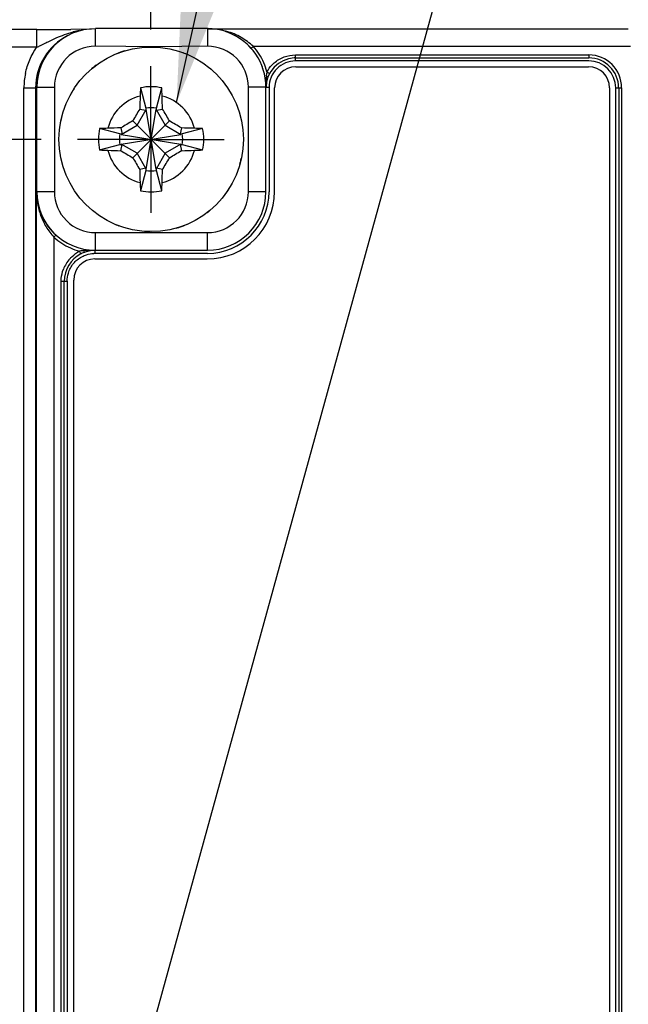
# Model space of a CAD drawing. Header units: inches. Extents: x 0 to 34, y 0 to 22.
# Tile 41 of 68: x 10.2 to 11.2, y 16.6 to 18.2. Entities that reach past the tile are written whole.
import ezdxf

# ---------------------------------------------------------------- set-up
doc = ezdxf.new("R2010")
doc.units = ezdxf.units.IN
doc.header["$LTSCALE"] = 1.87
doc.header["$MEASUREMENT"] = 0
doc.linetypes.add('CENTER', pattern=[0.6, 0.375, -0.075, 0.075, -0.075])
doc.layers.get('0').update_dxf_attribs({"linetype": 'CONTINUOUS'})
for name, color, linetype in [('DEFAULT_1', 7, 'CENTER'), ('DETAIL', 7, 'CONTINUOUS'), ('DIMENSIONS', 7, 'CONTINUOUS')]:
    doc.layers.add(name, color=color, linetype=linetype)
doc.styles.get("Standard").update_dxf_attribs({"font": 'txt', "width": 0.8})
doc.dimstyles.new('DIMSTYLE_1', dxfattribs={"dimtxt": 0.125, "dimasz": 0.18, "dimexe": 0.18, "dimexo": 0.0625, "dimgap": 0.09, "dimtad": 0, "dimtih": 1, "dimtoh": 1, "dimzin": 4, "dimdsep": 46, "dimtxsty": 'STANDARD', "dimblk": '_FILLED', "dimblk1": '_FILLED', "dimblk2": '_FILLED', "dimcen": 0.09, "dimadec": 0, "dimazin": 0, "dimtp": 0.01, "dimtm": 0.01, "dimtfac": 1, "dimtofl": 0, "dimtmove": 0, "dimatfit": 3, "dimldrblk": '_FILLED', "dimfxl": 1, "dimtolj": 1, "dimtzin": 4, "dimarcsym": 0})
doc.dimstyles.get("Standard").update_dxf_attribs({"dimtxt": 0.125, "dimasz": 0.18, "dimexe": 0.18, "dimexo": 0.0625, "dimgap": 0.09, "dimtad": 0, "dimtih": 1, "dimtoh": 1, "dimdec": 3, "dimzin": 4, "dimdsep": 46, "dimtxsty": 'STANDARD', "dimblk": '_FILLED', "dimblk1": '_FILLED', "dimblk2": '_FILLED', "dimcen": 0.09, "dimadec": 0, "dimazin": 0, "dimtol": 1, "dimtp": 0.01, "dimtm": 0.01, "dimtfac": 1, "dimtdec": 3, "dimtofl": 0, "dimtmove": 0, "dimatfit": 3, "dimldrblk": '_FILLED', "dimfxl": 1, "dimtolj": 1, "dimtzin": 4, "dimarcsym": 0})

# ---------------------------------------------------------------- blocks, each defined once
blk = doc.blocks.new('*D21')
at = {"layer": 'DIMENSIONS', "color": 2, "linetype": 'CONTINUOUS'}
blk.add_line((10.1887, 18.0266), (5.3248, 18.0266), dxfattribs=at)
at = {"layer": 'DIMENSIONS', "color": 2, "linetype": 'CONTINUOUS', "insert": (5.2623, 18.0891), "char_height": 0.125, "width": 1.125, "attachment_point": 3, "line_spacing_factor": 0.9}
blk.add_mtext('3.25{\\Ftxt.shx;\\W1.000000;\\H0.125000; }[82.4]', dxfattribs=at)
blk = doc.blocks.new('_FILLED')
at = {"color": 0, "linetype": 'BYBLOCK'}
blk.add_solid([(0, 0), (-1, 0.1736), (-1, -0.1736)], dxfattribs=at)
blk = doc.blocks.new('*D40')
at = {"layer": 'DIMENSIONS', "color": 2, "linetype": 'CONTINUOUS'}
blk.add_line((10.3763, 18.2142), (10.3763, 18.9183), dxfattribs=at)
at = {"layer": 'DIMENSIONS', "color": 2, "linetype": 'CONTINUOUS', "insert": (10.3138, 18.9808), "char_height": 0.125, "width": 1.225, "attachment_point": 1, "rotation": 90, "line_spacing_factor": 0.9}
blk.add_mtext('4.36{\\Ftxt.shx;\\W1.000000;\\H0.125000; }[110.8]', dxfattribs=at)

msp = doc.modelspace()

# ---------------------------------------------------------------- linework, layer by layer
at = {"color": 7, "linetype": 'CONTINUOUS'}
for p, q in [((10.1817, 18.2142), (9.1421, 18.2142)), ((10.1817, 18.1842), (10.1817, 18.2142)), ((10.2347, 18.2041), (10.2368, 18.2051)), ((10.275, 18.2146), (10.2398, 18.2144)), ((10.2815, 18.1857), (10.2815, 18.2157)), ((10.4727, 18.2157), (10.2815, 18.2157)), ((10.4727, 18.2157), (10.4727, 18.1857)), ((10.473, 18.2153), (11.1914, 18.2153)), ((10.3854, 18.1849), (10.2815, 18.1857)), ((10.4727, 18.1857), (10.3854, 18.1849)), ((10.5475, 18.182), (10.5433, 18.1865)), ((10.5435, 18.1863), (10.5434, 18.1864)), ((10.5513, 18.1853), (10.5475, 18.182)), ((11.1951, 18.1853), (10.5513, 18.1853)), ((10.1817, 18.1842), (9.1421, 18.1842)), ((10.6231, 18.1658), (10.6231, 18.1708)), ((10.6231, 18.1708), (11.1239, 18.1708)), ((11.1239, 18.1708), (11.1239, 18.1658)), ((10.6231, 18.1658), (11.1239, 18.1658)), ((10.6233, 18.1607), (10.6233, 18.165)), ((11.1239, 18.1607), (10.6233, 18.1607)), ((10.5735, 18.1347), (10.5741, 18.1395)), ((10.5762, 18.1337), (10.5735, 18.1347)), ((10.5788, 18.1394), (10.5744, 18.1417)), ((10.6235, 18.1506), (11.1235, 18.1506)), ((10.1594, 14.8786), (10.1594, 18.1146)), ((10.1594, 18.1146), (10.1794, 18.1146)), ((10.1794, 18.1146), (10.1794, 14.8786)), ((10.1815, 17.9375), (10.1815, 18.1157)), ((10.1815, 18.1157), (10.2115, 18.1157)), ((10.2115, 18.1157), (10.2115, 17.9375)), ((10.3584, 18.1147), (10.3675, 18.08)), ((10.3858, 18.08), (10.3949, 18.1147)), ((10.5427, 17.9374), (10.5427, 18.1157)), ((10.5727, 18.1157), (10.5427, 18.1157)), ((10.5727, 17.9374), (10.5727, 18.1157)), ((10.5727, 18.1157), (10.5727, 18.1156)), ((10.578, 18.1153), (10.5737, 18.1153)), ((10.578, 18.1153), (10.578, 17.9374)), ((10.5875, 17.9376), (10.5875, 18.1146)), ((11.1595, 18.1146), (11.1595, 14.8776)), ((11.1699, 14.8796), (11.1699, 18.1147)), ((11.1699, 18.1147), (11.1741, 18.1147)), ((11.175, 18.1147), (11.175, 14.8796)), ((11.175, 18.1147), (11.18, 18.1147)), ((11.18, 18.1147), (11.18, 14.8796)), ((10.3527, 18.0508), (10.3683, 18.0777)), ((10.3572, 18.0785), (10.3675, 18.0764)), ((10.3675, 18.08), (10.3677, 18.0763)), ((10.3683, 17.9759), (10.385, 18.0777)), ((10.385, 17.9759), (10.3683, 18.0777)), ((10.385, 18.0777), (10.4006, 18.0508)), ((10.3857, 18.0763), (10.3858, 18.08)), ((10.3858, 18.0764), (10.3961, 18.0785)), ((10.3257, 18.0352), (10.3527, 18.0508)), ((10.3453, 17.9954), (10.408, 18.0582)), ((10.408, 17.9954), (10.3453, 18.0582)), ((10.4006, 18.0508), (10.4276, 18.0352)), ((10.3235, 18.036), (10.2888, 18.0451)), ((10.3272, 18.0358), (10.3235, 18.036)), ((10.325, 18.0462), (10.3272, 18.0358)), ((10.3257, 18.0352), (10.4276, 18.0185)), ((10.3257, 18.0185), (10.4276, 18.0352)), ((10.4284, 18.0462), (10.4262, 18.036)), ((10.4298, 18.036), (10.4262, 18.0358)), ((10.4645, 18.0451), (10.4298, 18.036)), ((10.2888, 18.0086), (10.3235, 18.0177)), ((10.3235, 18.0177), (10.3272, 18.0178)), ((10.325, 18.0074), (10.3271, 18.0177)), ((10.3527, 18.0029), (10.3257, 18.0185)), ((10.4276, 18.0185), (10.4006, 18.0029)), ((10.4262, 18.0178), (10.4298, 18.0177)), ((10.4262, 18.0177), (10.4284, 18.0074)), ((10.4298, 18.0177), (10.4645, 18.0086)), ((10.3683, 17.9759), (10.3527, 18.0029)), ((10.4006, 18.0029), (10.385, 17.9759)), ((10.3675, 17.9773), (10.3572, 17.9751)), ((10.3675, 17.9736), (10.3584, 17.9389)), ((10.3677, 17.9773), (10.3675, 17.9736)), ((10.3858, 17.9736), (10.3857, 17.9773)), ((10.3961, 17.9751), (10.3858, 17.9773)), ((10.3949, 17.9389), (10.3858, 17.9736)), ((10.1808, 16.3138), (10.1808, 17.9371)), ((10.1815, 17.9375), (10.2115, 17.9375)), ((10.5727, 17.9374), (10.5427, 17.9374)), ((10.2815, 17.8375), (10.2815, 17.8675)), ((10.2815, 17.8675), (10.4728, 17.8675)), ((10.4728, 17.8375), (10.4728, 17.8675)), ((10.2141, 17.8634), (10.2108, 17.8597)), ((10.2108, 17.8597), (10.2108, 16.3138)), ((10.2569, 17.8362), (10.2546, 17.8359)), ((10.2569, 17.8315), (10.2546, 17.8359)), ((10.2618, 17.8367), (10.2569, 17.8362)), ((10.268, 17.8371), (10.2618, 17.8367)), ((10.2628, 17.8341), (10.2618, 17.8367)), ((10.2814, 17.8374), (10.268, 17.8371)), ((10.2809, 17.8322), (10.2809, 17.8365)), ((10.4728, 17.8322), (10.2809, 17.8322)), ((10.2814, 17.8374), (10.2815, 17.8375)), ((10.2815, 17.8375), (10.4728, 17.8375)), ((10.2805, 17.8226), (10.4725, 17.8226)), ((10.223, 16.3909), (10.223, 17.7842)), ((10.228, 17.7842), (10.223, 17.7842)), ((10.228, 16.3909), (10.228, 17.7842)), ((10.2332, 17.7845), (10.2332, 16.3911)), ((10.2445, 16.3906), (10.2445, 17.7866))]:
    msp.add_line(p, q, dxfattribs=at)
msp.add_circle((10.3767, 18.0268), 0.1575, dxfattribs=at)
for centre, radius, start, end in [((10.2794, 18.1146), 0.0999, 116.5668, 179.9687), ((10.2815, 18.1156), 0.1, 90.0188, 179.9729), ((10.1768, 30.4591), 12.2449, 270.02289, 270.17262), ((10.1776, 29.1468), 10.9326, 270.18884, 270.32599), ((10.2828, 18.0562), 0.1587, 100.3025, 104.2707), ((10.4727, 18.117), 0.0987, 88.717, 90.0014), ((10.4727, 18.1164), 0.0993, 87.2998, 88.7169), ((10.4726, 18.1158), 0.0999, 85.3096, 87.2993), ((10.4726, 18.1151), 0.1006, 73.8028, 85.3109), ((10.4729, 18.1163), 0.0994, 69.0969, 73.7951), ((10.4728, 18.1156), 0.1, 0.0261, 69.098), ((10.2815, 18.1156), 0.07, 89.9974, 179.9954), ((10.3767, 18.0289), 0.1554, 86.7935, 90.0197), ((10.4727, 18.1157), 0.07, 0.0004, 89.9996), ((10.4727, 18.1156), 0.105, 23.4694, 41.5893), ((10.377, 18.026), 0.1584, 108.022, 113.8693), ((10.3758, 18.0296), 0.1546, 106.6899, 107.9988), ((10.3772, 18.0283), 0.1559, 66.8982, 70.5047), ((10.4733, 18.1161), 0.0993, 39.9224, 41.5887), ((11.1239, 18.1147), 0.0561, 0, 90), ((10.3754, 18.0284), 0.1554, 126.5931, 130.2064), ((10.4733, 18.1159), 0.0994, 16.3405, 21.0921), ((10.4717, 18.1153), 0.1061, 14.4558, 23.4241), ((10.6233, 18.1153), 0.0504, 92.7324, 179.6776), ((10.6233, 18.1153), 0.0453, 89.994, 180.0025), ((10.6231, 18.1163), 0.0495, 90.0031, 92.7323), ((11.1239, 18.1147), 0.051, 0, 90), ((11.1239, 18.1147), 0.046, 0, 90), ((10.2811, 18.1144), 0.1216, 168.2501, 179.9169), ((10.3771, 18.0274), 0.1567, 47.0082, 50.6014), ((10.6358, 18.1305), 0.0624, 169.6072, 171.6759), ((10.6235, 18.1146), 0.036, 90, 180), ((11.1235, 18.1146), 0.036, 0, 90), ((10.4734, 18.1156), 0.0994, 0.0017, 2.1128), ((10.6227, 18.1154), 0.05, 165.3702, 172.2652), ((10.3743, 18.0283), 0.1547, 146.4843, 150.1094), ((10.3767, 18.0268), 0.0763, 104.2745, 165.7255), ((12.5223, 18.0309), 2.1655, 178.1509, 178.7396), ((11.2878, 18.0708), 0.9304, 177.2948, 178.1545), ((10.3767, 18.0268), 0.0898, 78.2646, 101.7354), ((9.465, 18.0708), 0.9309, 1.8457, 2.7049), ((8.2067, 18.0302), 2.1899, 1.2637, 1.8459), ((10.3767, 18.0268), 0.0763, 14.2745, 75.7255), ((12.4342, 16.8392), 2.4186, 149.1748, 149.7332), ((10.3767, 18.0268), 0.054, 80.2364, 99.7636), ((8.3105, 16.8341), 2.4286, 30.2679, 30.8241), ((10.3736, 18.0275), 0.1543, 166.3802, 170.0108), ((11.5694, 15.9607), 2.4286, 120.2679, 120.8241), ((9.189, 15.9693), 2.4186, 59.1748, 59.7332), ((10.3767, 18.0268), 0.0898, 168.2646, 191.7354), ((10.3318, 17.1376), 0.9085, 91.8351, 92.7155), ((10.3732, 15.8569), 2.1899, 91.2637, 91.8459), ((10.3767, 18.0268), 0.054, 170.2364, 189.7636), ((10.3807, 15.8812), 2.1655, 88.1509, 88.7396), ((10.3767, 18.0268), 0.054, 350.2364, 9.7636), ((10.4206, 17.1157), 0.9304, 87.2948, 88.1545), ((10.3767, 18.0268), 0.0898, 348.2646, 11.7354), ((10.3327, 18.938), 0.9304, 267.2948, 268.1545), ((10.3767, 18.0268), 0.0763, 194.2745, 255.7255), ((10.3726, 20.1724), 2.1655, 268.1509, 268.7396), ((11.5643, 20.0844), 2.4186, 239.1748, 239.7332), ((10.3767, 18.0268), 0.0763, 284.2745, 345.7255), ((9.1891, 20.0843), 2.4185, 300.2668, 300.8252), ((10.3801, 20.1968), 2.1899, 271.2637, 271.8459), ((10.4215, 18.9161), 0.9085, 271.8351, 272.7155), ((12.4428, 19.2196), 2.4286, 210.2679, 210.8241), ((8.3105, 19.2196), 2.4287, 329.1759, 329.732), ((10.3797, 18.0261), 0.1543, 344.3801, 348.0108), ((12.5466, 18.0234), 2.1899, 181.2637, 181.8459), ((10.3767, 18.0268), 0.054, 260.2364, 279.7636), ((8.2065, 18.0234), 2.1901, 358.1542, 358.7363), ((11.2883, 17.9829), 0.9309, 181.8457, 182.7049), ((9.4655, 17.9829), 0.9304, 357.2948, 358.1545), ((10.2797, 17.9382), 0.0989, 180.6284, 182.7584), ((10.281, 17.9383), 0.1002, 182.7716, 198.7959), ((10.2814, 17.9374), 0.0999, 180.0398, 269.9682), ((10.2815, 17.9375), 0.07, 180.0015, 270.0057), ((10.3767, 18.0268), 0.0898, 258.2646, 281.7354), ((10.4725, 17.9376), 0.115, 270, 360), ((10.4728, 17.9374), 0.1052, 270, 360), ((10.4728, 17.9374), 0.0999, 270, 360), ((10.4728, 17.9374), 0.0699, 270, 360), ((10.3789, 18.0253), 0.1548, 324.8854, 328.509), ((10.2826, 17.939), 0.102, 198.865, 227.8145), ((10.3776, 18.0256), 0.1559, 306.3127, 309.0033), ((10.3762, 18.0257), 0.1562, 246.0023, 249.6033), ((10.3762, 18.0279), 0.1586, 288.0137, 293.0676), ((10.3766, 18.0252), 0.1559, 265.8985, 269.5046), ((10.3773, 18.0248), 0.1554, 285.8956, 287.9989), ((10.282, 17.9383), 0.1061, 227.7973, 236.862), ((10.2814, 17.9374), 0.105, 236.9088, 255.2268), ((10.2797, 17.7871), 0.0498, 112.4141, 117.1826), ((10.2802, 17.7858), 0.0511, 109.8174, 112.4252), ((10.2806, 17.7847), 0.0523, 103.2972, 109.837), ((10.282, 17.7765), 0.0557, 91.1387, 93.4249), ((10.2802, 17.7848), 0.057, 137.9298, 159.2769), ((10.2811, 17.7843), 0.0529, 117.2692, 179.9787), ((10.2805, 17.7866), 0.036, 90, 180), ((10.2297, 19.94), 2.1555, 269.9794, 270.0937)]:
    msp.add_arc(centre, radius, start, end, dxfattribs=at)
for points, knots in [([(10.2055, 18.1957), (10.2085, 18.1972), (10.2209, 18.2029), (10.2338, 18.2075), (10.2437, 18.21)], [0, 0, 0, 0, 0.251876, 1, 1, 1, 1]), ([(10.506, 18.2108), (10.5044, 18.2113), (10.4978, 18.213), (10.491, 18.2141), (10.4859, 18.2147)], [0, 0, 0, 0, 0.252181, 1, 1, 1, 1]), ([(10.5303, 18.2008), (10.5265, 18.2031), (10.5186, 18.2069), (10.5102, 18.2097), (10.506, 18.2108)], [0, 0, 0, 0, 0.505928, 1, 1, 1, 1]), ([(10.1817, 18.1842), (10.1837, 18.185), (10.1918, 18.1886), (10.1995, 18.1928), (10.2055, 18.1957)], [0, 0, 0, 0, 0.250917, 1, 1, 1, 1]), ([(10.5513, 18.1853), (10.5479, 18.1882), (10.5412, 18.1937), (10.534, 18.1987), (10.5303, 18.2008)], [0, 0, 0, 0, 0.505059, 1, 1, 1, 1]), ([(10.162, 18.1392), (10.1637, 18.1473), (10.1687, 18.1631), (10.1769, 18.1775), (10.1817, 18.1842)], [0, 0, 0, 0, 0.500001, 1, 1, 1, 1]), ([(10.5867, 18.1572), (10.5917, 18.1615), (10.6033, 18.1685), (10.6166, 18.1708), (10.6231, 18.1708)], [0, 0, 0, 0, 0.499999, 1, 1, 1, 1]), ([(10.5744, 18.1417), (10.5768, 18.1461), (10.5808, 18.1515), (10.5855, 18.1561), (10.5867, 18.1572)], [0, 0, 0, 0, 0.749276, 1, 1, 1, 1]), ([(10.5735, 18.1347), (10.5734, 18.1331), (10.5731, 18.13), (10.5729, 18.1252), (10.5728, 18.1204), (10.5727, 18.1173), (10.5727, 18.1157)], [0, 0, 0, 0, 0.252262, 0.502642, 0.751615, 1, 1, 1, 1]), ([(10.1808, 17.9371), (10.1808, 17.9303), (10.1818, 17.9201), (10.1848, 17.9068), (10.1879, 17.8968), (10.192, 17.887), (10.1972, 17.8774), (10.2035, 17.8682), (10.2082, 17.8625), (10.2108, 17.8597)], [0, 0, 0, 0, 0.239505, 0.360519, 0.483285, 0.608286, 0.736211, 0.867271, 1, 1, 1, 1]), ([(10.2379, 17.823), (10.2391, 17.8243), (10.244, 17.8293), (10.2499, 17.8334), (10.2546, 17.8359)], [0, 0, 0, 0, 0.250742, 1, 1, 1, 1]), ([(10.2625, 17.8285), (10.2638, 17.829), (10.269, 17.8309), (10.2745, 17.8318), (10.2786, 17.8321)], [0, 0, 0, 0, 0.250341, 1, 1, 1, 1]), ([(10.2814, 17.837), (10.2803, 17.837), (10.276, 17.837), (10.2718, 17.8364), (10.2686, 17.8356)], [0, 0, 0, 0, 0.24487, 1, 1, 1, 1]), ([(10.2369, 17.8029), (10.2381, 17.8057), (10.241, 17.8112), (10.245, 17.816), (10.2472, 17.8182)], [0, 0, 0, 0, 0.499648, 1, 1, 1, 1]), ([(10.2472, 17.8182), (10.2493, 17.8204), (10.2541, 17.8244), (10.2596, 17.8273), (10.2625, 17.8285)], [0, 0, 0, 0, 0.500352, 1, 1, 1, 1]), ([(10.223, 17.7842), (10.2231, 17.7859), (10.2234, 17.793), (10.225, 17.8), (10.2269, 17.805)], [0, 0, 0, 0, 0.249811, 1, 1, 1, 1]), ([(10.2332, 17.7845), (10.2333, 17.7892), (10.2342, 17.7955), (10.2363, 17.8014), (10.2369, 17.8029)], [0, 0, 0, 0, 0.749412, 1, 1, 1, 1])]:
    msp.add_open_spline(points, degree=3, knots=knots, dxfattribs=at)
at = {"layer": 'DEFAULT_1', "color": 7, "linetype": 'CENTER'}
for q in [(10.3763, 18.1517), (10.2512, 18.0266), (10.3763, 17.9015), (10.5014, 18.0266)]:
    msp.add_line((10.3763, 18.0266), q, dxfattribs=at)

# ---------------------------------------------------------------- dimensions: what is measured, and where the dimension line sits
at = {"layer": 'DIMENSIONS', "color": 2, "linetype": 'CONTINUOUS'}
for feature_location, offset, dtype, origin, picture, middle in [((10.3763, 18.2142), (0, 0.7041), 1, (6.0123, 18.1517), '*D40', (10.3763, 19.5933)), ((10.18868, 18.02663), (-4.8639, 0), 0, (10.25118, 14.78155), '*D21', (4.44978, 18.02663))]:
    dim = msp.add_ordinate_dim(feature_location=feature_location, offset=offset, dtype=dtype, origin=origin, dimstyle='DIMSTYLE_1', dxfattribs=at)
    dim.commit()
    dim.dimension.update_dxf_attribs({"geometry": picture, "text_midpoint": middle})

# ---------------------------------------------------------------- leaders
at = {"layer": 'DETAIL', "color": 2, "linetype": 'CONTINUOUS'}
for points in [[(10.4202, 18.0895), (10.7798, 19.7308), (10.9598, 19.7308)], [(10.3129, 16.2706), (11.0593, 18.9808), (11.2393, 18.9808)]]:
    msp.add_leader(points, dimstyle='STANDARD', override={"dimtad": 0}, dxfattribs=at)

doc.saveas('drawing.dxf')
